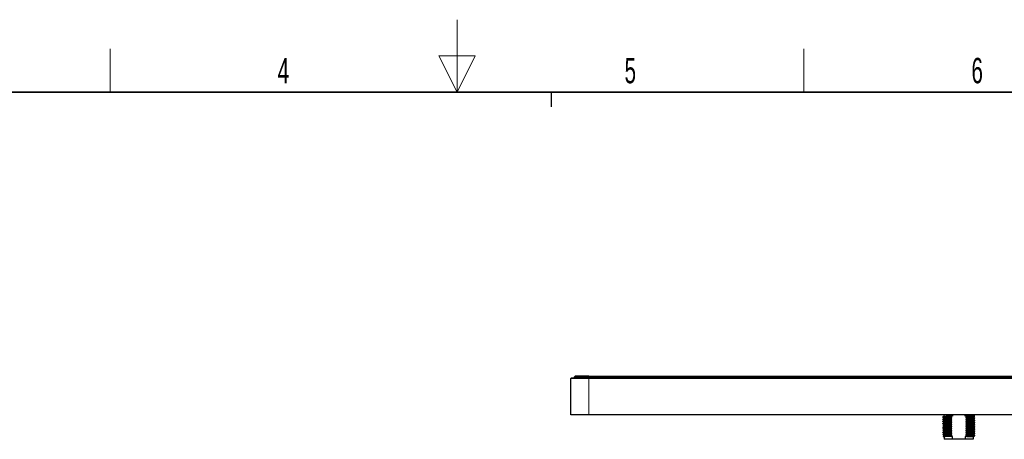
# Model space of a CAD drawing. Header units: millimetres. Extents: x 5 to 418, y 2 to 292.
# Tile 5 of 6: x 157 to 292, y 235 to 292. Entities that reach past the tile are written whole.
import ezdxf

# ---------------------------------------------------------------- set-up
doc = ezdxf.new("R2010")
doc.units = ezdxf.units.MM
doc.layers.add('SLD-0', color=7, linetype='Continuous')
doc.styles.add('SLDTEXTSTYLE0', font='TXT', dxfattribs={"width": 0.605})

msp = doc.modelspace()

# ---------------------------------------------------------------- linework, layer by layer
at = {"color": 7, "linetype": 'Continuous', "lineweight": 25}
for p, q in [((232.6543, 243.0977), (232.7543, 243.1977)), ((232.6543, 238.0977), (232.6543, 243.0977)), ((235.1343, 243.0977), (232.6543, 243.0977)), ((232.7543, 243.1977), (235.1343, 243.1977)), ((233.2643, 243.3977), (233.1643, 243.2977)), ((233.1643, 243.1977), (233.1643, 243.2977)), ((235.1343, 243.1977), (336.9943, 243.1977)), ((336.9943, 243.0977), (235.1343, 243.0977)), ((235.1643, 243.3977), (336.9643, 243.3977)), ((235.1643, 243.2977), (336.9643, 243.2977)), ((235.1343, 238.0977), (232.6543, 238.0977)), ((336.9943, 238.0977), (235.1343, 238.0977)), ((283.8643, 237.7502), (283.8643, 237.7877)), ((283.8732, 237.7487), (283.8643, 237.7502)), ((283.8643, 237.4502), (283.8643, 237.4877)), ((283.8732, 237.4487), (283.8643, 237.4502)), ((283.8643, 237.1502), (283.8643, 237.1877)), ((284.0267, 237.6565), (284.0267, 237.5823)), ((284.0267, 237.3565), (284.0267, 237.2823)), ((284.0643, 237.9077), (284.0643, 238.0977)), ((284.7994, 237.8333), (284.7994, 237.7958)), ((284.7994, 237.5333), (284.7994, 237.4958)), ((284.7994, 237.2333), (284.7994, 237.1958)), ((285.1925, 237.9077), (285.025, 237.9077)), ((285.1094, 237.6331), (285.1094, 237.7081)), ((285.1094, 237.3331), (285.1094, 237.4081)), ((285.1925, 238.0977), (285.1925, 237.9077)), ((286.9361, 237.9077), (286.9361, 238.0977)), ((287.3292, 237.9077), (286.9361, 237.9077)), ((287.0192, 237.7549), (287.0192, 237.6799)), ((287.0192, 237.4549), (287.0192, 237.3799)), ((287.3292, 237.8547), (287.3292, 237.9077)), ((288.2643, 237.9077), (287.3292, 237.9077)), ((287.3292, 237.5547), (287.3292, 237.5922)), ((287.3292, 237.2547), (287.3292, 237.2922)), ((288.0643, 237.9077), (288.0643, 238.0977)), ((288.1019, 237.7315), (288.1019, 237.8056)), ((288.1019, 237.4314), (288.1019, 237.5056)), ((288.1019, 237.1314), (288.1019, 237.2056)), ((288.2643, 237.6377), (288.2553, 237.6392)), ((288.2643, 237.3377), (288.2554, 237.3392)), ((288.2643, 237.6002), (288.2643, 237.6377)), ((288.2643, 237.3002), (288.2643, 237.3377)), ((283.8732, 237.1487), (283.8643, 237.1502)), ((283.8643, 236.8502), (283.8643, 236.8877)), ((283.8732, 236.8487), (283.8643, 236.8502)), ((283.8643, 236.5502), (283.8643, 236.5877)), ((283.8732, 236.5487), (283.8643, 236.5502)), ((283.8643, 236.2502), (283.8643, 236.2877)), ((283.8732, 236.2487), (283.8643, 236.2502)), ((283.8643, 235.9502), (283.8643, 235.9877)), ((283.8732, 235.9487), (283.8643, 235.9502)), ((284.0267, 237.0565), (284.0267, 236.9823)), ((284.0267, 236.7565), (284.0267, 236.6823)), ((284.0267, 236.4565), (284.0267, 236.3823)), ((284.0267, 236.1565), (284.0267, 236.0823)), ((284.0267, 235.8565), (284.0267, 235.7823)), ((284.7994, 236.9333), (284.7994, 236.8958)), ((284.7994, 236.6333), (284.7994, 236.5958)), ((284.7994, 236.3333), (284.7994, 236.2958)), ((284.7994, 236.0333), (284.7994, 235.9958)), ((285.1094, 237.0331), (285.1094, 237.1081)), ((285.1094, 236.7331), (285.1094, 236.8081)), ((285.1094, 236.4331), (285.1094, 236.5081)), ((285.1094, 236.1331), (285.1094, 236.2081)), ((285.1094, 235.8331), (285.1094, 235.9081)), ((287.0192, 237.1549), (287.0192, 237.0799)), ((287.0192, 236.8549), (287.0192, 236.7799)), ((287.0192, 236.5549), (287.0192, 236.4799)), ((287.0192, 236.2549), (287.0192, 236.1799)), ((287.0192, 235.9549), (287.0192, 235.8799)), ((287.3292, 236.9547), (287.3292, 236.9922)), ((287.3292, 236.6547), (287.3292, 236.6922)), ((287.3292, 236.3547), (287.3292, 236.3922)), ((287.3292, 236.0547), (287.3292, 236.0922)), ((288.1019, 236.8314), (288.1019, 236.9056)), ((288.1019, 236.5314), (288.1019, 236.6056)), ((288.1019, 236.2314), (288.1019, 236.3056)), ((288.1019, 235.9314), (288.1019, 236.0056)), ((288.2643, 237.0377), (288.2554, 237.0392)), ((288.2643, 236.7377), (288.2554, 236.7392)), ((288.2643, 236.4377), (288.2554, 236.4392)), ((288.2643, 236.1377), (288.2554, 236.1392)), ((288.2643, 235.8377), (288.2554, 235.8392)), ((288.2643, 237.0002), (288.2643, 237.0377)), ((288.2643, 236.7002), (288.2643, 236.7377)), ((288.2643, 236.4002), (288.2643, 236.4377)), ((288.2643, 236.1002), (288.2643, 236.1377)), ((288.2643, 235.8002), (288.2643, 235.8377)), ((283.8643, 235.6502), (283.8643, 235.6877)), ((283.8732, 235.6487), (283.8643, 235.6502)), ((283.8643, 235.3502), (283.8643, 235.3877)), ((283.8733, 235.3487), (283.8643, 235.3502)), ((284.0267, 235.5565), (284.0267, 235.4823)), ((284.0267, 235.2565), (284.0267, 235.1823)), ((284.7994, 235.1077), (284.0539, 235.1077)), ((284.0643, 235.1077), (284.0643, 234.7077)), ((285.1925, 234.7077), (284.0643, 234.7077)), ((284.7994, 235.7333), (284.7994, 235.6958)), ((284.7994, 235.4333), (284.7994, 235.3958)), ((284.7994, 235.1333), (284.7994, 235.1077)), ((285.1925, 235.1077), (284.7994, 235.1077)), ((285.1094, 235.5331), (285.1094, 235.6081)), ((285.1094, 235.2331), (285.1094, 235.3081)), ((285.1925, 234.7077), (285.1925, 235.1077)), ((286.9361, 234.7077), (285.1925, 234.7077)), ((287.1903, 235.1077), (286.9361, 235.1077)), ((286.9361, 235.1077), (286.9361, 234.7077)), ((288.0643, 234.7077), (286.9361, 234.7077)), ((287.0192, 235.6549), (287.0192, 235.5799)), ((287.0192, 235.3549), (287.0192, 235.2799)), ((287.3292, 235.7547), (287.3292, 235.7922)), ((287.3292, 235.4547), (287.3292, 235.4922)), ((287.3292, 235.1547), (287.3292, 235.1922)), ((288.0643, 235.1077), (288.0643, 234.7077)), ((288.1019, 235.6314), (288.1019, 235.7056)), ((288.1019, 235.3314), (288.1019, 235.4056)), ((288.2643, 235.5377), (288.2554, 235.5392)), ((288.2643, 235.2377), (288.2554, 235.2392)), ((288.2643, 235.5002), (288.2643, 235.5377)), ((288.2643, 235.2002), (288.2643, 235.2377))]:
    msp.add_line(p, q, dxfattribs=at)
at = {"color": 7, "linetype": 'Continuous', "lineweight": 18}
for p, q in [((235.1343, 243.0977), (235.1343, 243.1977)), ((235.1343, 238.0977), (235.1343, 243.0977)), ((235.1643, 243.2977), (235.1643, 243.3977)), ((235.1643, 243.1977), (235.1643, 243.2977))]:
    msp.add_line(p, q, dxfattribs=at)
at = {"color": 7, "linetype": 'Continuous', "lineweight": 25}
for points, knots in [([(235.1643, 243.2977), (234.9025, 243.2977), (234.6408, 243.2977), (234.157, 243.2977), (233.9352, 243.2977), (233.5649, 243.2977), (233.4167, 243.2977), (233.2163, 243.2977), (233.1643, 243.2977), (233.1643, 243.2977)], [0, 0, 0, 0, 0.25, 0.25, 0.5, 0.5, 0.75, 0.75, 1, 1, 1, 1]), ([(235.1643, 243.3977), (234.916, 243.3977), (234.6669, 243.3977), (234.2074, 243.3977), (233.9966, 243.3977), (233.6449, 243.3977), (233.5041, 243.3977), (233.3137, 243.3977), (233.2643, 243.3977), (233.2643, 243.3977)], [0, 0, 0, 0, 0.25, 0.25, 0.5, 0.5, 0.75, 0.75, 1, 1, 1, 1]), ([(283.8643, 237.7502), (283.8643, 237.7537), (283.8846, 237.7575), (283.9683, 237.7653), (284.0317, 237.7693), (284.1965, 237.7772), (284.2978, 237.7811), (284.4697, 237.7866), (284.5299, 237.7883), (284.6588, 237.792), (284.7273, 237.7939), (284.7994, 237.7958)], [0, 0, 0, 0, 0.25, 0.25, 0.5, 0.5, 0.75, 0.75, 0.875, 0.875, 1, 1, 1, 1]), ([(283.8643, 237.4502), (283.8643, 237.4537), (283.8846, 237.4575), (283.9683, 237.4653), (284.0317, 237.4693), (284.1965, 237.4772), (284.2978, 237.4811), (284.4697, 237.4866), (284.5299, 237.4883), (284.6588, 237.492), (284.7273, 237.4939), (284.7994, 237.4958)], [0, 0, 0, 0, 0.25, 0.25, 0.5, 0.5, 0.75, 0.75, 0.875, 0.875, 1, 1, 1, 1]), ([(283.8643, 237.1502), (283.8643, 237.1537), (283.8846, 237.1575), (283.9683, 237.1653), (284.0317, 237.1693), (284.1965, 237.1772), (284.2978, 237.1811), (284.4697, 237.1866), (284.5299, 237.1883), (284.6588, 237.192), (284.7273, 237.1939), (284.7994, 237.1958)], [0, 0, 0, 0, 0.25, 0.25, 0.5, 0.5, 0.75, 0.75, 0.875, 0.875, 1, 1, 1, 1]), ([(283.8653, 237.7488), (283.8924, 237.7332), (283.9462, 237.7021), (284, 237.671), (284.0267, 237.6556)], [0, 0, 0, 0, 0.503672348, 1, 1, 1, 1]), ([(283.8653, 237.4488), (283.8924, 237.4332), (283.9462, 237.4021), (284, 237.371), (284.0267, 237.3556)], [0, 0, 0, 0, 0.50367235, 1, 1, 1, 1]), ([(284.0286, 237.8834), (284.0015, 237.8678), (283.9473, 237.8365), (283.8932, 237.8052), (283.8661, 237.7896)], [0, 0, 0, 0, 0.49999071, 1, 1, 1, 1]), ([(284.0287, 237.5835), (284.0016, 237.5679), (283.9474, 237.5366), (283.8933, 237.5053), (283.8662, 237.4896)], [0, 0, 0, 0, 0.49999034, 1, 1, 1, 1]), ([(284.0287, 237.2835), (284.0016, 237.2679), (283.9474, 237.2366), (283.8933, 237.2053), (283.8662, 237.1896)], [0, 0, 0, 0, 0.499990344, 1, 1, 1, 1]), ([(283.8762, 237.7896), (283.8897, 237.7932), (283.9195, 237.8009), (284.1385, 237.8128), (284.4385, 237.8236), (284.6795, 237.8301), (284.7994, 237.8333)], [0, 0, 0, 0, 0.24699695, 0.54318132, 0.77264539, 1, 1, 1, 1]), ([(283.8766, 237.4897), (283.8901, 237.4932), (283.9198, 237.501), (284.1385, 237.5128), (284.4385, 237.5236), (284.6794, 237.5301), (284.7994, 237.5333)], [0, 0, 0, 0, 0.24577189, 0.54243812, 0.7722755, 1, 1, 1, 1]), ([(283.8766, 237.1897), (283.8901, 237.1932), (283.9198, 237.201), (284.1385, 237.2128), (284.4385, 237.2236), (284.6794, 237.2301), (284.7994, 237.2333)], [0, 0, 0, 0, 0.24577189, 0.54243812, 0.7722755, 1, 1, 1, 1]), ([(284.0409, 237.5835), (284.0383, 237.5842), (284.0144, 237.59), (284.1843, 237.6017), (284.5411, 237.6175), (284.9204, 237.6279), (285.1094, 237.6331)], [0, 0, 0, 0, 0.040260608, 0.361883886, 0.68203142, 1, 1, 1, 1]), ([(284.0409, 237.2835), (284.0383, 237.2842), (284.0144, 237.29), (284.1843, 237.3017), (284.5411, 237.3175), (284.9204, 237.3279), (285.1094, 237.3331)], [0, 0, 0, 0, 0.04026061, 0.36188389, 0.68203142, 1, 1, 1, 1]), ([(284.0478, 237.6564), (284.0416, 237.6578), (284.0111, 237.6643), (284.1815, 237.6767), (284.5418, 237.6925), (284.9206, 237.7029), (285.1094, 237.7081)], [0, 0, 0, 0, 0.07949106, 0.38796762, 0.69502875, 1, 1, 1, 1]), ([(284.0478, 237.3564), (284.0416, 237.3578), (284.0111, 237.3643), (284.1815, 237.3767), (284.5418, 237.3925), (284.9206, 237.4029), (285.1094, 237.4081)], [0, 0, 0, 0, 0.07949106, 0.38796762, 0.69502875, 1, 1, 1, 1]), ([(284.0476, 237.8835), (284.053, 237.8867), (284.0663, 237.8945), (284.2271, 237.9028), (284.3233, 237.9077)], [0, 0, 0, 0, 0.40169352, 1, 1, 1, 1]), ([(285.025, 237.9077), (285.0065, 237.9077), (284.9702, 237.9077), (284.918, 237.9077), (284.8685, 237.9077), (284.8219, 237.9077), (284.7779, 237.9077), (284.7366, 237.9077), (284.6978, 237.9077), (284.6614, 237.9077), (284.6101, 237.9077), (284.5509, 237.9077), (284.4792, 237.9077), (284.4022, 237.9077), (284.3522, 237.9077), (284.3233, 237.9077)], [0, 0, 0, 0, 0.06393081, 0.12578504, 0.18555709, 0.24324598, 0.29885491, 0.35239074, 0.40386362, 0.45328648, 0.50067469, 0.61777026, 0.71155134, 0.83390336, 1, 1, 1, 1]), ([(287.0192, 237.7549), (287.1722, 237.7591), (287.4769, 237.7676), (287.823, 237.7798), (288.0339, 237.7932), (288.1224, 237.8018), (288.099, 237.8062), (288.0976, 237.8065)], [0, 0, 0, 0, 0.24576802, 0.4896815, 0.73862612, 0.98397613, 1, 1, 1, 1]), ([(287.0192, 237.6799), (287.1896, 237.6846), (287.5304, 237.694), (287.8858, 237.7079), (288.0856, 237.7211), (288.0827, 237.7286), (288.0816, 237.7315)], [0, 0, 0, 0, 0.27406523, 0.54808835, 0.82603638, 1, 1, 1, 1]), ([(287.0192, 237.4549), (287.2082, 237.46), (287.5875, 237.4704), (287.9443, 237.4863), (288.1141, 237.4979), (288.0903, 237.5038), (288.0876, 237.5044)], [0, 0, 0, 0, 0.31796858, 0.63811611, 0.95973939, 1, 1, 1, 1]), ([(287.0192, 237.3799), (287.208, 237.385), (287.5868, 237.3954), (287.9471, 237.4113), (288.1175, 237.4236), (288.087, 237.4301), (288.0807, 237.4315)], [0, 0, 0, 0, 0.30497125, 0.61203238, 0.92050894, 1, 1, 1, 1]), ([(287.0192, 237.1549), (287.2082, 237.16), (287.5875, 237.1704), (287.9443, 237.1863), (288.1141, 237.1979), (288.0903, 237.2038), (288.0876, 237.2044)], [0, 0, 0, 0, 0.31796858, 0.63811611, 0.95973939, 1, 1, 1, 1]), ([(287.3292, 237.8547), (287.5046, 237.8594), (287.859, 237.869), (288.1456, 237.8834), (288.2668, 237.8933), (288.2547, 237.8978), (288.2529, 237.8985)], [0, 0, 0, 0, 0.33708034, 0.68122962, 0.95057213, 1, 1, 1, 1]), ([(287.3292, 237.5922), (287.4013, 237.5941), (287.4698, 237.5959), (287.5987, 237.5996), (287.6589, 237.6013), (287.8308, 237.6068), (287.9321, 237.6107), (288.0968, 237.6186), (288.1602, 237.6226), (288.2439, 237.6304), (288.2643, 237.6342), (288.2643, 237.6377)], [0, 0, 0, 0, 0.125, 0.125, 0.25, 0.25, 0.5, 0.5, 0.75, 0.75, 1, 1, 1, 1]), ([(287.3292, 237.5547), (287.4013, 237.5566), (287.4698, 237.5584), (287.5987, 237.5621), (287.6589, 237.5638), (287.8308, 237.5693), (287.9321, 237.5732), (288.0968, 237.5811), (288.1602, 237.5851), (288.2439, 237.5929), (288.2643, 237.5967), (288.2643, 237.6002)], [0, 0, 0, 0, 0.125, 0.125, 0.25, 0.25, 0.5, 0.5, 0.75, 0.75, 1, 1, 1, 1]), ([(287.3292, 237.2922), (287.4013, 237.2941), (287.4698, 237.2959), (287.5987, 237.2996), (287.6589, 237.3013), (287.8308, 237.3068), (287.9321, 237.3107), (288.0968, 237.3186), (288.1602, 237.3226), (288.2439, 237.3304), (288.2643, 237.3342), (288.2643, 237.3377)], [0, 0, 0, 0, 0.125, 0.125, 0.25, 0.25, 0.5, 0.5, 0.75, 0.75, 1, 1, 1, 1]), ([(287.3292, 237.2547), (287.4013, 237.2566), (287.4698, 237.2584), (287.5987, 237.2621), (287.6589, 237.2638), (287.8308, 237.2693), (287.9321, 237.2732), (288.0968, 237.2811), (288.1602, 237.2851), (288.2439, 237.2929), (288.2643, 237.2967), (288.2643, 237.3002)], [0, 0, 0, 0, 0.125, 0.125, 0.25, 0.25, 0.5, 0.5, 0.75, 0.75, 1, 1, 1, 1]), ([(288.0999, 237.5044), (288.127, 237.5201), (288.1811, 237.5514), (288.2353, 237.5827), (288.2624, 237.5983)], [0, 0, 0, 0, 0.49999034, 1, 1, 1, 1]), ([(288.0999, 237.2044), (288.127, 237.2201), (288.1811, 237.2514), (288.2353, 237.2827), (288.2624, 237.2983)], [0, 0, 0, 0, 0.49999034, 1, 1, 1, 1]), ([(288.1003, 237.8046), (288.1274, 237.8203), (288.1815, 237.8516), (288.2357, 237.8829), (288.2628, 237.8985)], [0, 0, 0, 0, 0.49998969, 1, 1, 1, 1]), ([(288.2632, 237.6391), (288.2361, 237.6548), (288.182, 237.6861), (288.1278, 237.7174), (288.1007, 237.733)], [0, 0, 0, 0, 0.50001079, 1, 1, 1, 1]), ([(288.2632, 237.3391), (288.2361, 237.3548), (288.1824, 237.3858), (288.1286, 237.4169), (288.1019, 237.4323)], [0, 0, 0, 0, 0.50367235, 1, 1, 1, 1]), ([(283.8643, 236.8502), (283.8643, 236.8537), (283.8846, 236.8575), (283.9683, 236.8653), (284.0317, 236.8693), (284.1965, 236.8772), (284.2978, 236.8811), (284.4697, 236.8866), (284.5299, 236.8883), (284.6588, 236.892), (284.7273, 236.8939), (284.7994, 236.8958)], [0, 0, 0, 0, 0.25, 0.25, 0.5, 0.5, 0.75, 0.75, 0.875, 0.875, 1, 1, 1, 1]), ([(283.8643, 236.5502), (283.8643, 236.5537), (283.8846, 236.5575), (283.9683, 236.5653), (284.0317, 236.5693), (284.1965, 236.5772), (284.2978, 236.5811), (284.4697, 236.5866), (284.5299, 236.5883), (284.6588, 236.592), (284.7273, 236.5939), (284.7994, 236.5958)], [0, 0, 0, 0, 0.25, 0.25, 0.5, 0.5, 0.75, 0.75, 0.875, 0.875, 1, 1, 1, 1]), ([(283.8643, 236.2502), (283.8643, 236.2537), (283.8846, 236.2575), (283.9683, 236.2653), (284.0317, 236.2693), (284.1965, 236.2772), (284.2978, 236.2811), (284.4697, 236.2866), (284.5299, 236.2883), (284.6588, 236.292), (284.7273, 236.2939), (284.7994, 236.2958)], [0, 0, 0, 0, 0.25, 0.25, 0.5, 0.5, 0.75, 0.75, 0.875, 0.875, 1, 1, 1, 1]), ([(283.8643, 235.9502), (283.8643, 235.9537), (283.8846, 235.9575), (283.9683, 235.9653), (284.0317, 235.9693), (284.1965, 235.9772), (284.2978, 235.9811), (284.4697, 235.9866), (284.5299, 235.9883), (284.6588, 235.992), (284.7273, 235.9939), (284.7994, 235.9958)], [0, 0, 0, 0, 0.25, 0.25, 0.5, 0.5, 0.75, 0.75, 0.875, 0.875, 1, 1, 1, 1]), ([(283.8653, 237.1488), (283.8924, 237.1332), (283.9462, 237.1021), (284, 237.071), (284.0267, 237.0556)], [0, 0, 0, 0, 0.50367235, 1, 1, 1, 1]), ([(283.8653, 236.8488), (283.8924, 236.8332), (283.9462, 236.8021), (284, 236.771), (284.0267, 236.7556)], [0, 0, 0, 0, 0.50367235, 1, 1, 1, 1]), ([(283.8653, 236.5488), (283.8924, 236.5332), (283.9462, 236.5021), (284, 236.471), (284.0267, 236.4556)], [0, 0, 0, 0, 0.50367235, 1, 1, 1, 1]), ([(283.8653, 236.2488), (283.8924, 236.2332), (283.9462, 236.2021), (284, 236.171), (284.0267, 236.1556)], [0, 0, 0, 0, 0.50367235, 1, 1, 1, 1]), ([(283.8653, 235.9488), (283.8924, 235.9332), (283.9462, 235.9021), (284, 235.871), (284.0267, 235.8556)], [0, 0, 0, 0, 0.503672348, 1, 1, 1, 1]), ([(284.0287, 236.9835), (284.0016, 236.9679), (283.9474, 236.9366), (283.8933, 236.9053), (283.8662, 236.8896)], [0, 0, 0, 0, 0.49999034, 1, 1, 1, 1]), ([(284.0287, 236.6835), (284.0016, 236.6679), (283.9474, 236.6366), (283.8933, 236.6053), (283.8662, 236.5896)], [0, 0, 0, 0, 0.499990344, 1, 1, 1, 1]), ([(284.0287, 236.3835), (284.0016, 236.3679), (283.9474, 236.3366), (283.8933, 236.3053), (283.8662, 236.2896)], [0, 0, 0, 0, 0.49999034, 1, 1, 1, 1]), ([(284.0287, 236.0835), (284.0016, 236.0679), (283.9474, 236.0366), (283.8933, 236.0053), (283.8662, 235.9896)], [0, 0, 0, 0, 0.499990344, 1, 1, 1, 1]), ([(283.8766, 236.8897), (283.8901, 236.8932), (283.9198, 236.901), (284.1385, 236.9128), (284.4385, 236.9236), (284.6794, 236.9301), (284.7994, 236.9333)], [0, 0, 0, 0, 0.24577189, 0.54243812, 0.7722755, 1, 1, 1, 1]), ([(283.8766, 236.5897), (283.8901, 236.5932), (283.9198, 236.601), (284.1385, 236.6128), (284.4385, 236.6236), (284.6794, 236.6301), (284.7994, 236.6333)], [0, 0, 0, 0, 0.24577189, 0.54243812, 0.7722755, 1, 1, 1, 1]), ([(283.8766, 236.2897), (283.8901, 236.2932), (283.9198, 236.301), (284.1385, 236.3128), (284.4385, 236.3236), (284.6794, 236.3301), (284.7994, 236.3333)], [0, 0, 0, 0, 0.24577189, 0.54243812, 0.7722755, 1, 1, 1, 1]), ([(283.8766, 235.9897), (283.8901, 235.9932), (283.9198, 236.001), (284.1385, 236.0128), (284.4385, 236.0236), (284.6794, 236.0301), (284.7994, 236.0333)], [0, 0, 0, 0, 0.24577189, 0.54243812, 0.7722755, 1, 1, 1, 1]), ([(284.0409, 236.9835), (284.0383, 236.9842), (284.0144, 236.99), (284.1843, 237.0017), (284.5411, 237.0175), (284.9204, 237.0279), (285.1094, 237.0331)], [0, 0, 0, 0, 0.04026061, 0.36188388, 0.68203142, 1, 1, 1, 1]), ([(284.0409, 236.6835), (284.0383, 236.6842), (284.0144, 236.69), (284.1843, 236.7017), (284.5411, 236.7175), (284.9204, 236.7279), (285.1094, 236.7331)], [0, 0, 0, 0, 0.040260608, 0.361883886, 0.68203142, 1, 1, 1, 1]), ([(284.0409, 236.3835), (284.0383, 236.3842), (284.0144, 236.39), (284.1843, 236.4017), (284.5411, 236.4175), (284.9204, 236.4279), (285.1094, 236.4331)], [0, 0, 0, 0, 0.04026061, 0.36188389, 0.68203142, 1, 1, 1, 1]), ([(284.0409, 236.0835), (284.0383, 236.0842), (284.0144, 236.09), (284.1843, 236.1017), (284.5411, 236.1175), (284.9204, 236.1279), (285.1094, 236.1331)], [0, 0, 0, 0, 0.040260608, 0.361883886, 0.68203142, 1, 1, 1, 1]), ([(284.0409, 235.7835), (284.0383, 235.7842), (284.0144, 235.79), (284.1843, 235.8017), (284.5411, 235.8175), (284.9204, 235.8279), (285.1094, 235.8331)], [0, 0, 0, 0, 0.04026061, 0.36188389, 0.68203142, 1, 1, 1, 1]), ([(284.0478, 237.0564), (284.0416, 237.0578), (284.0111, 237.0643), (284.1815, 237.0767), (284.5418, 237.0925), (284.9206, 237.1029), (285.1094, 237.1081)], [0, 0, 0, 0, 0.07949106, 0.38796762, 0.69502875, 1, 1, 1, 1]), ([(284.0478, 236.7564), (284.0416, 236.7578), (284.0111, 236.7643), (284.1815, 236.7767), (284.5418, 236.7925), (284.9206, 236.8029), (285.1094, 236.8081)], [0, 0, 0, 0, 0.07949106, 0.38796762, 0.69502875, 1, 1, 1, 1]), ([(284.0478, 236.4564), (284.0416, 236.4578), (284.0111, 236.4643), (284.1815, 236.4767), (284.5418, 236.4925), (284.9206, 236.5029), (285.1094, 236.5081)], [0, 0, 0, 0, 0.079491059, 0.387967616, 0.695028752, 1, 1, 1, 1]), ([(284.0478, 236.1564), (284.0416, 236.1578), (284.0111, 236.1643), (284.1815, 236.1767), (284.5418, 236.1925), (284.9206, 236.2029), (285.1094, 236.2081)], [0, 0, 0, 0, 0.07949106, 0.38796762, 0.69502875, 1, 1, 1, 1]), ([(284.0478, 235.8564), (284.0416, 235.8578), (284.0111, 235.8643), (284.1815, 235.8767), (284.5418, 235.8925), (284.9206, 235.9029), (285.1094, 235.9081)], [0, 0, 0, 0, 0.07949106, 0.38796762, 0.69502875, 1, 1, 1, 1]), ([(287.0192, 237.0799), (287.208, 237.085), (287.5868, 237.0954), (287.9471, 237.1113), (288.1175, 237.1236), (288.087, 237.1301), (288.0807, 237.1315)], [0, 0, 0, 0, 0.304971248, 0.612032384, 0.920508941, 1, 1, 1, 1]), ([(287.0192, 236.8549), (287.2082, 236.86), (287.5875, 236.8704), (287.9443, 236.8863), (288.1141, 236.8979), (288.0903, 236.9038), (288.0876, 236.9044)], [0, 0, 0, 0, 0.31796858, 0.63811611, 0.95973939, 1, 1, 1, 1]), ([(287.0192, 236.7799), (287.208, 236.785), (287.5868, 236.7954), (287.9471, 236.8113), (288.1175, 236.8236), (288.087, 236.8301), (288.0807, 236.8315)], [0, 0, 0, 0, 0.30497125, 0.61203238, 0.92050894, 1, 1, 1, 1]), ([(287.0192, 236.5549), (287.2082, 236.56), (287.5875, 236.5704), (287.9443, 236.5863), (288.1141, 236.5979), (288.0903, 236.6038), (288.0876, 236.6044)], [0, 0, 0, 0, 0.31796858, 0.63811611, 0.95973939, 1, 1, 1, 1]), ([(287.0192, 236.4799), (287.208, 236.485), (287.5868, 236.4954), (287.9471, 236.5113), (288.1175, 236.5236), (288.087, 236.5301), (288.0807, 236.5315)], [0, 0, 0, 0, 0.30497125, 0.61203238, 0.92050894, 1, 1, 1, 1]), ([(287.0192, 236.2549), (287.2082, 236.26), (287.5875, 236.2704), (287.9443, 236.2863), (288.1141, 236.2979), (288.0903, 236.3038), (288.0876, 236.3044)], [0, 0, 0, 0, 0.31796858, 0.638116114, 0.959739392, 1, 1, 1, 1]), ([(287.0192, 236.1799), (287.208, 236.185), (287.5868, 236.1954), (287.9471, 236.2113), (288.1175, 236.2236), (288.087, 236.2301), (288.0807, 236.2315)], [0, 0, 0, 0, 0.30497125, 0.61203239, 0.92050894, 1, 1, 1, 1]), ([(287.0192, 235.9549), (287.2082, 235.96), (287.5875, 235.9704), (287.9443, 235.9863), (288.1141, 235.9979), (288.0903, 236.0038), (288.0876, 236.0044)], [0, 0, 0, 0, 0.31796858, 0.63811611, 0.95973939, 1, 1, 1, 1]), ([(287.0192, 235.8799), (287.208, 235.885), (287.5868, 235.8954), (287.9471, 235.9113), (288.1175, 235.9236), (288.087, 235.9301), (288.0807, 235.9315)], [0, 0, 0, 0, 0.30497125, 0.61203238, 0.92050894, 1, 1, 1, 1]), ([(287.3292, 236.9922), (287.4013, 236.9941), (287.4698, 236.9959), (287.5987, 236.9996), (287.6589, 237.0013), (287.8308, 237.0068), (287.9321, 237.0107), (288.0968, 237.0186), (288.1602, 237.0226), (288.2439, 237.0304), (288.2643, 237.0342), (288.2643, 237.0377)], [0, 0, 0, 0, 0.125, 0.125, 0.25, 0.25, 0.5, 0.5, 0.75, 0.75, 1, 1, 1, 1]), ([(287.3292, 236.9547), (287.4013, 236.9566), (287.4698, 236.9584), (287.5987, 236.9621), (287.6589, 236.9638), (287.8308, 236.9693), (287.9321, 236.9732), (288.0968, 236.9811), (288.1602, 236.9851), (288.2439, 236.9929), (288.2643, 236.9967), (288.2643, 237.0002)], [0, 0, 0, 0, 0.125, 0.125, 0.25, 0.25, 0.5, 0.5, 0.75, 0.75, 1, 1, 1, 1]), ([(287.3292, 236.6922), (287.4013, 236.6941), (287.4698, 236.6959), (287.5987, 236.6996), (287.6589, 236.7013), (287.8308, 236.7068), (287.9321, 236.7107), (288.0968, 236.7186), (288.1602, 236.7226), (288.2439, 236.7304), (288.2643, 236.7342), (288.2643, 236.7377)], [0, 0, 0, 0, 0.125, 0.125, 0.25, 0.25, 0.5, 0.5, 0.75, 0.75, 1, 1, 1, 1]), ([(287.3292, 236.6547), (287.4013, 236.6566), (287.4698, 236.6584), (287.5987, 236.6621), (287.6589, 236.6638), (287.8308, 236.6693), (287.9321, 236.6732), (288.0968, 236.6811), (288.1602, 236.6851), (288.2439, 236.6929), (288.2643, 236.6967), (288.2643, 236.7002)], [0, 0, 0, 0, 0.125, 0.125, 0.25, 0.25, 0.5, 0.5, 0.75, 0.75, 1, 1, 1, 1]), ([(287.3292, 236.3922), (287.4013, 236.3941), (287.4698, 236.3959), (287.5987, 236.3996), (287.6589, 236.4013), (287.8308, 236.4068), (287.9321, 236.4107), (288.0968, 236.4186), (288.1602, 236.4226), (288.2439, 236.4304), (288.2643, 236.4342), (288.2643, 236.4377)], [0, 0, 0, 0, 0.125, 0.125, 0.25, 0.25, 0.5, 0.5, 0.75, 0.75, 1, 1, 1, 1]), ([(287.3292, 236.3547), (287.4013, 236.3566), (287.4698, 236.3584), (287.5987, 236.3621), (287.6589, 236.3638), (287.8308, 236.3693), (287.9321, 236.3732), (288.0968, 236.3811), (288.1602, 236.3851), (288.2439, 236.3929), (288.2643, 236.3967), (288.2643, 236.4002)], [0, 0, 0, 0, 0.125, 0.125, 0.25, 0.25, 0.5, 0.5, 0.75, 0.75, 1, 1, 1, 1]), ([(287.3292, 236.0922), (287.4013, 236.0941), (287.4698, 236.0959), (287.5987, 236.0996), (287.6589, 236.1013), (287.8308, 236.1068), (287.9321, 236.1107), (288.0968, 236.1186), (288.1602, 236.1226), (288.2439, 236.1304), (288.2643, 236.1342), (288.2643, 236.1377)], [0, 0, 0, 0, 0.125, 0.125, 0.25, 0.25, 0.5, 0.5, 0.75, 0.75, 1, 1, 1, 1]), ([(287.3292, 236.0547), (287.4013, 236.0566), (287.4698, 236.0584), (287.5987, 236.0621), (287.6589, 236.0638), (287.8308, 236.0693), (287.9321, 236.0732), (288.0968, 236.0811), (288.1602, 236.0851), (288.2439, 236.0929), (288.2643, 236.0967), (288.2643, 236.1002)], [0, 0, 0, 0, 0.125, 0.125, 0.25, 0.25, 0.5, 0.5, 0.75, 0.75, 1, 1, 1, 1]), ([(287.3292, 235.7922), (287.4013, 235.7941), (287.4698, 235.7959), (287.5987, 235.7996), (287.6589, 235.8013), (287.8308, 235.8068), (287.9321, 235.8107), (288.0968, 235.8186), (288.1602, 235.8226), (288.2439, 235.8304), (288.2643, 235.8342), (288.2643, 235.8377)], [0, 0, 0, 0, 0.125, 0.125, 0.25, 0.25, 0.5, 0.5, 0.75, 0.75, 1, 1, 1, 1]), ([(288.0999, 236.9044), (288.127, 236.9201), (288.1811, 236.9514), (288.2353, 236.9827), (288.2624, 236.9983)], [0, 0, 0, 0, 0.499990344, 1, 1, 1, 1]), ([(288.0999, 236.6044), (288.127, 236.6201), (288.1811, 236.6514), (288.2353, 236.6827), (288.2624, 236.6983)], [0, 0, 0, 0, 0.49999034, 1, 1, 1, 1]), ([(288.0999, 236.3044), (288.127, 236.3201), (288.1811, 236.3514), (288.2353, 236.3827), (288.2624, 236.3983)], [0, 0, 0, 0, 0.49999034, 1, 1, 1, 1]), ([(288.0999, 236.0044), (288.127, 236.0201), (288.1811, 236.0514), (288.2353, 236.0827), (288.2624, 236.0983)], [0, 0, 0, 0, 0.49999034, 1, 1, 1, 1]), ([(288.2632, 237.0391), (288.2361, 237.0548), (288.1824, 237.0858), (288.1286, 237.1169), (288.1019, 237.1323)], [0, 0, 0, 0, 0.503672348, 1, 1, 1, 1]), ([(288.2632, 236.7391), (288.2361, 236.7548), (288.1824, 236.7858), (288.1286, 236.8169), (288.1019, 236.8323)], [0, 0, 0, 0, 0.50367235, 1, 1, 1, 1]), ([(288.2632, 236.4391), (288.2361, 236.4548), (288.1824, 236.4858), (288.1286, 236.5169), (288.1019, 236.5323)], [0, 0, 0, 0, 0.503672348, 1, 1, 1, 1]), ([(288.2632, 236.1391), (288.2361, 236.1548), (288.1824, 236.1858), (288.1286, 236.2169), (288.1019, 236.2323)], [0, 0, 0, 0, 0.503672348, 1, 1, 1, 1]), ([(288.2632, 235.8391), (288.2361, 235.8548), (288.1824, 235.8858), (288.1286, 235.9169), (288.1019, 235.9323)], [0, 0, 0, 0, 0.50367235, 1, 1, 1, 1]), ([(283.8643, 235.6502), (283.8643, 235.6537), (283.8846, 235.6575), (283.9683, 235.6653), (284.0317, 235.6693), (284.1965, 235.6772), (284.2978, 235.6811), (284.4697, 235.6866), (284.5299, 235.6883), (284.6588, 235.692), (284.7273, 235.6939), (284.7994, 235.6958)], [0, 0, 0, 0, 0.25, 0.25, 0.5, 0.5, 0.75, 0.75, 0.875, 0.875, 1, 1, 1, 1]), ([(283.8643, 235.3502), (283.8643, 235.3537), (283.8846, 235.3575), (283.9683, 235.3653), (284.0317, 235.3693), (284.1965, 235.3772), (284.2978, 235.3811), (284.4697, 235.3866), (284.5299, 235.3883), (284.6588, 235.392), (284.7273, 235.3939), (284.7994, 235.3958)], [0, 0, 0, 0, 0.25, 0.25, 0.5, 0.5, 0.75, 0.75, 0.875, 0.875, 1, 1, 1, 1]), ([(283.8653, 235.6488), (283.8924, 235.6332), (283.9462, 235.6021), (284, 235.571), (284.0267, 235.5556)], [0, 0, 0, 0, 0.50367235, 1, 1, 1, 1]), ([(283.8654, 235.3488), (283.8925, 235.3331), (283.9466, 235.3018), (284.0008, 235.2705), (284.0279, 235.2549)], [0, 0, 0, 0, 0.50001085, 1, 1, 1, 1]), ([(284.0287, 235.7835), (284.0016, 235.7679), (283.9474, 235.7366), (283.8933, 235.7053), (283.8662, 235.6896)], [0, 0, 0, 0, 0.49999034, 1, 1, 1, 1]), ([(284.0287, 235.4835), (284.0016, 235.4679), (283.9474, 235.4366), (283.8933, 235.4053), (283.8662, 235.3896)], [0, 0, 0, 0, 0.49999034, 1, 1, 1, 1]), ([(283.8766, 235.6897), (283.8901, 235.6932), (283.9198, 235.701), (284.1385, 235.7128), (284.4385, 235.7236), (284.6794, 235.7301), (284.7994, 235.7333)], [0, 0, 0, 0, 0.24577189, 0.54243812, 0.7722755, 1, 1, 1, 1]), ([(283.8766, 235.3897), (283.8901, 235.3932), (283.9198, 235.401), (284.1385, 235.4128), (284.4385, 235.4236), (284.6794, 235.4301), (284.7994, 235.4333)], [0, 0, 0, 0, 0.24577189, 0.54243812, 0.7722755, 1, 1, 1, 1]), ([(283.9123, 235.1077), (283.9102, 235.1077), (283.9047, 235.1077), (283.9964, 235.1077), (284.0539, 235.1077)], [0, 0, 0, 0, 0.37349911, 1, 1, 1, 1]), ([(284.0283, 235.1833), (284.0012, 235.1676), (283.9613, 235.1446), (283.9214, 235.1215), (283.9086, 235.1141)], [0, 0, 0, 0, 0.678972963, 1, 1, 1, 1]), ([(284.0344, 235.2564), (284.0319, 235.257), (284.0101, 235.2616), (284.1016, 235.2704), (284.3159, 235.2835), (284.6586, 235.2955), (284.9587, 235.3039), (285.1094, 235.3081)], [0, 0, 0, 0, 0.031278, 0.27318116, 0.5181588, 0.75805126, 1, 1, 1, 1]), ([(284.0409, 235.4835), (284.0383, 235.4842), (284.0144, 235.49), (284.1843, 235.5017), (284.5411, 235.5175), (284.9204, 235.5279), (285.1094, 235.5331)], [0, 0, 0, 0, 0.04026061, 0.36188388, 0.68203142, 1, 1, 1, 1]), ([(284.0478, 235.5564), (284.0416, 235.5578), (284.0111, 235.5643), (284.1815, 235.5767), (284.5418, 235.5925), (284.9206, 235.6029), (285.1094, 235.6081)], [0, 0, 0, 0, 0.07949106, 0.38796762, 0.69502875, 1, 1, 1, 1]), ([(284.0439, 235.1833), (284.0405, 235.1842), (284.0178, 235.1902), (284.1896, 235.202), (284.5471, 235.2176), (284.9223, 235.2279), (285.1094, 235.2331)], [0, 0, 0, 0, 0.05494867, 0.37181791, 0.68688442, 1, 1, 1, 1]), ([(284.0539, 235.1077), (284.1357, 235.1122), (284.243, 235.1167), (284.3999, 235.1219), (284.4324, 235.1229), (284.4993, 235.125), (284.5337, 235.1259), (284.6411, 235.129), (284.718, 235.1311), (284.7994, 235.1333)], [0, 0, 0, 0, 0.5, 0.5, 0.625, 0.625, 0.75, 0.75, 1, 1, 1, 1]), ([(287.0192, 235.6549), (287.2082, 235.66), (287.5875, 235.6704), (287.9443, 235.6863), (288.1141, 235.6979), (288.0903, 235.7038), (288.0876, 235.7044)], [0, 0, 0, 0, 0.31796858, 0.63811611, 0.95973939, 1, 1, 1, 1]), ([(287.0192, 235.5799), (287.208, 235.585), (287.5868, 235.5954), (287.9471, 235.6113), (288.1175, 235.6236), (288.087, 235.6301), (288.0807, 235.6315)], [0, 0, 0, 0, 0.30497125, 0.61203238, 0.92050894, 1, 1, 1, 1]), ([(287.0192, 235.3549), (287.2082, 235.36), (287.5875, 235.3704), (287.9443, 235.3863), (288.1141, 235.3979), (288.0903, 235.4038), (288.0876, 235.4044)], [0, 0, 0, 0, 0.31796858, 0.63811611, 0.95973939, 1, 1, 1, 1]), ([(287.0192, 235.2799), (287.208, 235.285), (287.5868, 235.2954), (287.9471, 235.3113), (288.1175, 235.3236), (288.087, 235.3301), (288.0807, 235.3315)], [0, 0, 0, 0, 0.30497125, 0.61203238, 0.92050894, 1, 1, 1, 1]), ([(287.1903, 235.1077), (287.3318, 235.1077), (287.6151, 235.1077), (287.9099, 235.1077), (288.0842, 235.1077), (288.0897, 235.1077), (288.0921, 235.1077)], [0, 0, 0, 0, 0.26656402, 0.53345689, 0.80086317, 1, 1, 1, 1]), ([(287.3292, 235.7547), (287.4013, 235.7566), (287.4698, 235.7584), (287.5987, 235.7621), (287.6589, 235.7638), (287.8308, 235.7693), (287.9321, 235.7732), (288.0968, 235.7811), (288.1602, 235.7851), (288.2439, 235.7929), (288.2643, 235.7967), (288.2643, 235.8002)], [0, 0, 0, 0, 0.125, 0.125, 0.25, 0.25, 0.5, 0.5, 0.75, 0.75, 1, 1, 1, 1]), ([(287.3292, 235.4922), (287.4013, 235.4941), (287.4698, 235.4959), (287.5987, 235.4996), (287.6589, 235.5013), (287.8308, 235.5068), (287.9321, 235.5107), (288.0968, 235.5186), (288.1602, 235.5226), (288.2439, 235.5304), (288.2643, 235.5342), (288.2643, 235.5377)], [0, 0, 0, 0, 0.125, 0.125, 0.25, 0.25, 0.5, 0.5, 0.75, 0.75, 1, 1, 1, 1]), ([(287.3292, 235.4547), (287.4013, 235.4566), (287.4698, 235.4584), (287.5987, 235.4621), (287.6589, 235.4638), (287.8308, 235.4693), (287.9321, 235.4732), (288.0968, 235.4811), (288.1602, 235.4851), (288.2439, 235.4929), (288.2643, 235.4967), (288.2643, 235.5002)], [0, 0, 0, 0, 0.125, 0.125, 0.25, 0.25, 0.5, 0.5, 0.75, 0.75, 1, 1, 1, 1]), ([(287.3292, 235.1922), (287.4013, 235.1941), (287.4698, 235.1959), (287.5987, 235.1996), (287.6589, 235.2013), (287.8308, 235.2068), (287.9321, 235.2107), (288.0968, 235.2186), (288.1602, 235.2226), (288.2439, 235.2304), (288.2643, 235.2342), (288.2643, 235.2377)], [0, 0, 0, 0, 0.125, 0.125, 0.25, 0.25, 0.5, 0.5, 0.75, 0.75, 1, 1, 1, 1]), ([(287.3292, 235.1547), (287.4013, 235.1566), (287.4698, 235.1584), (287.5987, 235.1621), (287.6589, 235.1638), (287.8308, 235.1693), (287.9321, 235.1732), (288.0968, 235.1811), (288.1602, 235.1851), (288.2439, 235.1929), (288.2643, 235.1967), (288.2643, 235.2002)], [0, 0, 0, 0, 0.125, 0.125, 0.25, 0.25, 0.5, 0.5, 0.75, 0.75, 1, 1, 1, 1]), ([(288.0999, 235.7044), (288.127, 235.7201), (288.1811, 235.7514), (288.2353, 235.7827), (288.2624, 235.7983)], [0, 0, 0, 0, 0.49999034, 1, 1, 1, 1]), ([(288.0999, 235.4044), (288.127, 235.4201), (288.1811, 235.4514), (288.2353, 235.4827), (288.2624, 235.4983)], [0, 0, 0, 0, 0.49999034, 1, 1, 1, 1]), ([(288.1002, 235.1046), (288.1273, 235.1202), (288.1814, 235.1515), (288.2356, 235.1828), (288.2627, 235.1985)], [0, 0, 0, 0, 0.499991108, 1, 1, 1, 1]), ([(288.2632, 235.5391), (288.2361, 235.5548), (288.1824, 235.5858), (288.1286, 235.6169), (288.1019, 235.6323)], [0, 0, 0, 0, 0.503672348, 1, 1, 1, 1]), ([(288.2632, 235.2391), (288.2361, 235.2548), (288.1824, 235.2858), (288.1286, 235.3169), (288.1019, 235.3323)], [0, 0, 0, 0, 0.50367235, 1, 1, 1, 1])]:
    msp.add_open_spline(points, degree=3, knots=knots, dxfattribs=at)
for points in [[(284.7994, 237.8333), (284.8741, 237.8594), (284.9493, 237.8843), (285.025, 237.9077)], [(285.1094, 237.7081), (285.0051, 237.7341), (284.9018, 237.7636), (284.7994, 237.7958)], [(284.7994, 237.5333), (284.9018, 237.5691), (285.0051, 237.6027), (285.1094, 237.6331)], [(285.1094, 237.4081), (285.0051, 237.4341), (284.9018, 237.4636), (284.7994, 237.4958)], [(284.7994, 237.2333), (284.9018, 237.2691), (285.0051, 237.3027), (285.1094, 237.3331)], [(285.1094, 237.1081), (285.0051, 237.1341), (284.9018, 237.1636), (284.7994, 237.1958)], [(287.3292, 237.8547), (287.2267, 237.8188), (287.1234, 237.7853), (287.0192, 237.7549)], [(287.0192, 237.6799), (287.1234, 237.6539), (287.2267, 237.6243), (287.3292, 237.5922)], [(287.3292, 237.5547), (287.2267, 237.5188), (287.1234, 237.4853), (287.0192, 237.4549)], [(287.0192, 237.3799), (287.1234, 237.3539), (287.2267, 237.3243), (287.3292, 237.2922)], [(287.3292, 237.2547), (287.2267, 237.2188), (287.1234, 237.1853), (287.0192, 237.1549)], [(284.7994, 236.9333), (284.9018, 236.9691), (285.0051, 237.0027), (285.1094, 237.0331)], [(285.1094, 236.8081), (285.0051, 236.8341), (284.9018, 236.8636), (284.7994, 236.8958)], [(284.7994, 236.6333), (284.9018, 236.6691), (285.0051, 236.7027), (285.1094, 236.7331)], [(285.1094, 236.5081), (285.0051, 236.5341), (284.9018, 236.5636), (284.7994, 236.5958)], [(284.7994, 236.3333), (284.9018, 236.3691), (285.0051, 236.4027), (285.1094, 236.4331)], [(285.1094, 236.2081), (285.0051, 236.2341), (284.9018, 236.2636), (284.7994, 236.2958)], [(284.7994, 236.0333), (284.9018, 236.0691), (285.0051, 236.1027), (285.1094, 236.1331)], [(285.1094, 235.9081), (285.0051, 235.9341), (284.9018, 235.9636), (284.7994, 235.9958)], [(284.7994, 235.7333), (284.9018, 235.7691), (285.0051, 235.8027), (285.1094, 235.8331)], [(287.0192, 237.0799), (287.1234, 237.0539), (287.2267, 237.0243), (287.3292, 236.9922)], [(287.3292, 236.9547), (287.2267, 236.9188), (287.1234, 236.8853), (287.0192, 236.8549)], [(287.0192, 236.7799), (287.1234, 236.7539), (287.2267, 236.7243), (287.3292, 236.6922)], [(287.3292, 236.6547), (287.2267, 236.6188), (287.1234, 236.5853), (287.0192, 236.5549)], [(287.0192, 236.4799), (287.1234, 236.4539), (287.2267, 236.4243), (287.3292, 236.3922)], [(287.3292, 236.3547), (287.2267, 236.3188), (287.1234, 236.2853), (287.0192, 236.2549)], [(287.0192, 236.1799), (287.1234, 236.1539), (287.2267, 236.1243), (287.3292, 236.0922)], [(287.3292, 236.0547), (287.2267, 236.0188), (287.1234, 235.9853), (287.0192, 235.9549)], [(287.0192, 235.8799), (287.1234, 235.8539), (287.2267, 235.8243), (287.3292, 235.7922)], [(285.1094, 235.6081), (285.0051, 235.6341), (284.9018, 235.6636), (284.7994, 235.6958)], [(284.7994, 235.4333), (284.9018, 235.4691), (285.0051, 235.5027), (285.1094, 235.5331)], [(285.1094, 235.3081), (285.0051, 235.3341), (284.9018, 235.3636), (284.7994, 235.3958)], [(284.7994, 235.1333), (284.9018, 235.1691), (285.0051, 235.2027), (285.1094, 235.2331)], [(287.3292, 235.7547), (287.2267, 235.7188), (287.1234, 235.6853), (287.0192, 235.6549)], [(287.0192, 235.5799), (287.1234, 235.5539), (287.2267, 235.5243), (287.3292, 235.4922)], [(287.3292, 235.4547), (287.2267, 235.4188), (287.1234, 235.3853), (287.0192, 235.3549)], [(287.0192, 235.2799), (287.1234, 235.2539), (287.2267, 235.2243), (287.3292, 235.1922)], [(287.3292, 235.1547), (287.2831, 235.1385), (287.2367, 235.1228), (287.1903, 235.1077)]]:
    msp.add_open_spline(points, degree=3, dxfattribs=at)
at = {"layer": 'SLD-0', "lineweight": 18}
for p, q in [((217, 292.5), (217, 282.5)), ((169.25, 282.5), (169.25, 288.5)), ((219.5, 287.5), (214.5, 287.5)), ((214.5, 287.5), (217, 282.5)), ((217, 282.5), (219.5, 287.5)), ((264.75, 282.5), (264.75, 288.5))]:
    msp.add_line(p, q, dxfattribs=at)
at = {"layer": 'SLD-0', "lineweight": 35}
msp.add_line((408, 282.5), (26, 282.5), dxfattribs=at)
at = {"layer": 'SLD-0'}
msp.add_line((230, 280.5), (230, 282.5), dxfattribs=at)
msp.add_line((230, 280.5), (230, 282.5), dxfattribs=at)

# ---------------------------------------------------------------- texts
at = {"layer": 'SLD-0', "char_height": 3.5, "attachment_point": 2, "style": 'SLDTEXTSTYLE0'}
for s, insert in [('4', (193.1027, 287.243)), ('5', (240.8527, 287.243)), ('6', (288.6027, 287.243))]:
    msp.add_mtext(s, dxfattribs=dict(at, insert=insert))

doc.saveas('drawing.dxf')
